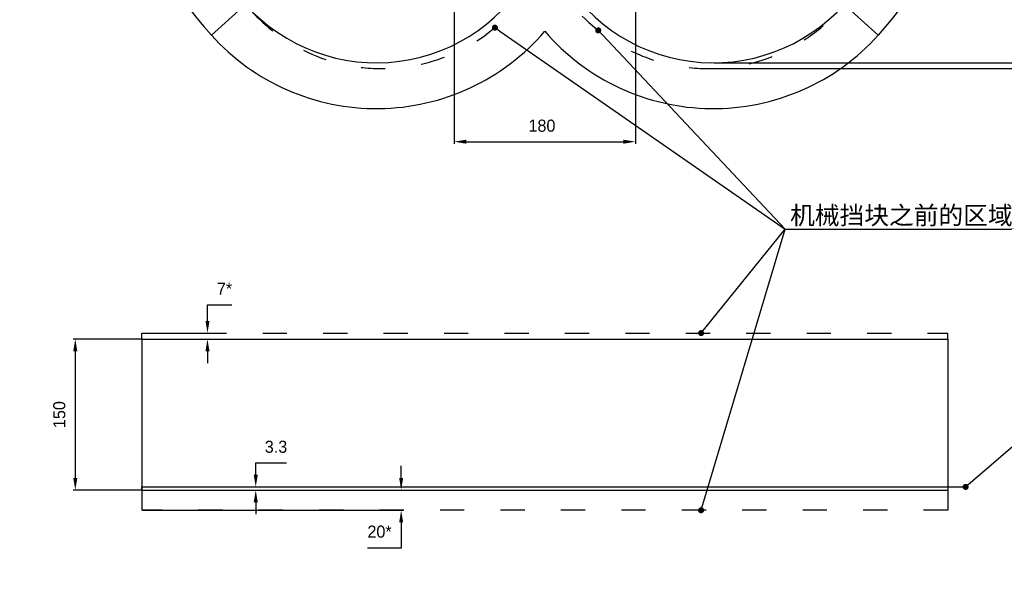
# Model space of a CAD drawing. Header units: millimetres. Extents: x 4086 to 8318, y 123 to 1549.
# Tile 54 of 56: x 7500 to 7989, y 755 to 1029. Entities that reach past the tile are written whole.
import ezdxf
from ezdxf import colors
from ezdxf.entities.mleader import LeaderData, LeaderLine
from ezdxf.math import Vec2, Vec3

# ---------------------------------------------------------------- set-up
doc = ezdxf.new("R2010")
doc.units = ezdxf.units.MM
doc.linetypes.add('ACAD_ISO03W100', pattern=[30, 12, -18])
doc.styles.get("Standard").update_dxf_attribs({"font": 'SourceHanSansCN-Normal.ttf'})
doc.dimstyles.get("Standard").update_dxf_attribs({"dimscale": 6, "dimtxt": 5, "dimasz": 3, "dimexe": 0.18, "dimexo": 0.0625, "dimgap": 0.8, "dimtad": 1, "dimtoh": 1, "dimdec": 1, "dimlfac": 2, "dimzin": 0, "dimdsep": 46, "dimtxsty": 'Standard', "dimcen": 0.09, "dimclrd": 256, "dimclre": 256, "dimclrt": 256, "dimadec": 0, "dimazin": 2, "dimtfac": 1, "dimtdec": 1, "dimtofl": 0, "dimtmove": 0, "dimatfit": 3, "dimfxl": 1, "dimtolj": 1, "dimtzin": 0, "dimarcsym": 0})

# ---------------------------------------------------------------- blocks, each defined once
blk = doc.blocks.new('*D603')
at = {"lineweight": -2}
for p, q in [((7715.78, 1055.17), (7715.78, 967.53)), ((7805.78, 1055.17), (7805.78, 967.53)), ((7721.78, 968.61), (7799.78, 968.61))]:
    blk.add_line(p, q, dxfattribs=at)
for points in [[(7721.78, 969.61), (7721.78, 967.61), (7715.78, 968.61)], [(7799.78, 967.61), (7799.78, 969.61), (7805.78, 968.61)]]:
    blk.add_solid(points)
at = {"layer": 'Defpoints', "color": 0}
for p in [(7715.78, 1055.55), (7805.78, 1055.55), (7805.78, 968.61)]:
    blk.add_point(p, dxfattribs=at)
at = {"insert": (7759.34, 976.52), "char_height": 30, "attachment_point": 5}
blk.add_mtext('\\A1;\\A1;{\\H0.2x;180}', dxfattribs=at)
blk = doc.blocks.new('*D612')
at = {"lineweight": -2}
for p, q in [((7761.15, 1170.55), (7994.72, 1170.55)), ((7993.64, 1013.77), (7993.64, 1164.55)), ((7844.76, 1007.77), (7994.72, 1007.77))]:
    blk.add_line(p, q, dxfattribs=at)
for points in [[(7994.64, 1164.55), (7992.64, 1164.55), (7993.64, 1170.55)], [(7992.64, 1013.77), (7994.64, 1013.77), (7993.64, 1007.77)]]:
    blk.add_solid(points)
at = {"layer": 'Defpoints', "color": 0}
for p in [(7760.78, 1170.55), (7993.64, 1170.55), (7844.39, 1007.77)]:
    blk.add_point(p, dxfattribs=at)
at = {"insert": (7985.73, 1089.16), "char_height": 30, "attachment_point": 5, "rotation": 90}
blk.add_mtext('\\A1;\\A1;{\\H0.2x;325.6}', dxfattribs=at)
blk = doc.blocks.new('*D613')
at = {"lineweight": -2}
for p, q in [((7761.15, 1170.55), (8012.48, 1170.55)), ((8011.4, 1010.9), (8011.4, 1164.55)), ((7842.08, 1004.9), (8012.48, 1004.9))]:
    blk.add_line(p, q, dxfattribs=at)
for points in [[(8012.4, 1164.55), (8010.4, 1164.55), (8011.4, 1170.55)], [(8010.4, 1010.9), (8012.4, 1010.9), (8011.4, 1004.9)]]:
    blk.add_solid(points)
at = {"layer": 'Defpoints', "color": 0}
for p in [(7760.78, 1170.55), (8011.4, 1170.55), (7841.71, 1004.9)]:
    blk.add_point(p, dxfattribs=at)
at = {"insert": (8003.49, 1087.72), "char_height": 30, "attachment_point": 5, "rotation": 90}
blk.add_mtext('\\A1;\\A1;{\\H0.2x;331.3}', dxfattribs=at)
blk = doc.blocks.new('*D617')
at = {"lineweight": -2}
for p, q in [((7560.4, 870.55), (7526.64, 870.55)), ((7527.72, 864.55), (7527.72, 801.55)), ((7560.4, 795.55), (7526.64, 795.55))]:
    blk.add_line(p, q, dxfattribs=at)
for points in [[(7528.72, 864.55), (7526.72, 864.55), (7527.72, 870.55)], [(7526.72, 801.55), (7528.72, 801.55), (7527.72, 795.55)]]:
    blk.add_solid(points)
at = {"layer": 'Defpoints', "color": 0}
for p in [(7560.78, 870.55), (7527.72, 795.55), (7560.78, 795.55)]:
    blk.add_point(p, dxfattribs=at)
at = {"insert": (7519.81, 833.05), "char_height": 30, "attachment_point": 5, "rotation": 90}
blk.add_mtext('\\A1;\\A1;{\\H0.2x;150}', dxfattribs=at)
blk = doc.blocks.new('*D618')
at = {"lineweight": -2}
for p, q in [((7593.34, 879.55), (7593.34, 887.54)), ((7593.34, 887.54), (7605.45, 887.54)), ((7561.15, 873.55), (7594.42, 873.55)), ((7561.15, 870.55), (7594.42, 870.55)), ((7593.34, 864.55), (7593.34, 858.55))]:
    blk.add_line(p, q, dxfattribs=at)
for points in [[(7592.34, 879.55), (7594.34, 879.55), (7593.34, 873.55)], [(7594.34, 864.55), (7592.34, 864.55), (7593.34, 870.55)]]:
    blk.add_solid(points)
at = {"layer": 'Defpoints', "color": 0}
for p in [(7560.78, 873.55), (7560.78, 870.55), (7595.14, 873.55)]:
    blk.add_point(p, dxfattribs=at)
at = {"insert": (7601.79, 895.59), "char_height": 30, "attachment_point": 5}
blk.add_mtext('\\A1;\\A1;{\\H0.2x;7*}', dxfattribs=at)
blk = doc.blocks.new('*D619')
at = {"lineweight": -2}
for p, q in [((7617.3, 809.15), (7632.6, 809.15)), ((7617.3, 803.15), (7617.3, 809.15)), ((7561.15, 797.15), (7618.38, 797.15)), ((7561.15, 795.55), (7618.38, 795.55)), ((7617.3, 789.55), (7617.3, 783.55))]:
    blk.add_line(p, q, dxfattribs=at)
for points in [[(7616.3, 803.15), (7618.3, 803.15), (7617.3, 797.15)], [(7618.3, 789.55), (7616.3, 789.55), (7617.3, 795.55)]]:
    blk.add_solid(points)
at = {"layer": 'Defpoints', "color": 0}
for p in [(7560.78, 797.15), (7617.3, 797.15), (7560.78, 795.55)]:
    blk.add_point(p, dxfattribs=at)
at = {"insert": (7627.35, 817.06), "char_height": 30, "attachment_point": 5}
blk.add_mtext('\\A1;\\A1;{\\H0.2x;3.3}', dxfattribs=at)
blk = doc.blocks.new('_Dot')
at = {"color": 0, "linetype": 'ByBlock', "lineweight": -2}
blk.add_line((-0.5, 0), (-1, 0), dxfattribs=at)
at = {"color": 0, "linetype": 'ByBlock', "const_width": 0.5}
blk.add_lwpolyline([(-0.25, 0, 1), (0.25, 0, 1)], format="xyb", close=True, dxfattribs=at)
blk = doc.blocks.new('*D1027')
at = {"lineweight": -2}
for p, q in [((7689.47, 801.55), (7689.47, 807.55)), ((7561.15, 795.55), (7690.55, 795.55)), ((7561.15, 785.55), (7690.55, 785.55)), ((7689.47, 779.55), (7689.47, 766.81)), ((7689.47, 766.81), (7672.8, 766.81))]:
    blk.add_line(p, q, dxfattribs=at)
for points in [[(7688.47, 801.55), (7690.47, 801.55), (7689.47, 795.55)], [(7690.47, 779.55), (7688.47, 779.55), (7689.47, 785.55)]]:
    blk.add_solid(points)
at = {"layer": 'Defpoints', "color": 0}
for p in [(7560.78, 795.55), (7692.83, 795.55), (7560.78, 785.55)]:
    blk.add_point(p, dxfattribs=at)
at = {"insert": (7678.73, 774.91), "char_height": 30, "attachment_point": 5}
blk.add_mtext('\\A1;\\A1;{\\H0.2x;20*}', dxfattribs=at)

msp = doc.modelspace()

# ---------------------------------------------------------------- linework, layer by layer
for p, q in [((7612.1497, 1036.7218), (7595.2614, 1021.5155)), ((7909.4077, 1036.7218), (7926.2988, 1021.5129)), ((7560.7787, 870.5479), (7560.7787, 873.5479)), ((7560.7787, 870.5479), (7960.7787, 870.5479)), ((7560.7787, 870.5479), (7560.7787, 795.5479)), ((7960.7787, 870.5479), (7960.7787, 873.5479)), ((7960.7787, 870.5479), (7960.7787, 795.5479)), ((7560.7787, 795.5479), (7560.7787, 797.1479)), ((7560.7787, 797.1479), (7960.7787, 797.1479)), ((7960.7787, 797.1479), (7969.6244, 797.1479)), ((7560.7787, 795.5479), (7960.7787, 795.5479)), ((7560.7787, 795.5479), (7560.7787, 785.5479)), ((7960.7787, 795.5479), (7960.7787, 785.5479))]:
    msp.add_line(p, q)
at = {"linetype": 'ACAD_ISO03W100'}
for p, q in [((7560.7787, 873.5479), (7960.7787, 873.5479)), ((7960.7787, 785.5479), (7560.7787, 785.5479))]:
    msp.add_line(p, q, dxfattribs=at)
for centre, radius, start, end in [((7760.7813, 1170.5453), 222.7256, 318.002632, 221.999062), ((7677.1731, 1095.269), 87.4975, 222, 332.994842), ((7844.3872, 1095.2665), 87.4938, 207.004559, 318), ((7677.1731, 1095.269), 110.223, 222, 319.328369), ((7844.3872, 1095.2665), 110.223, 220.669893, 318)]:
    msp.add_arc(centre, radius, start, end)
for centre, radius, start, end in [((7679.8511, 1092.397), 87.4974, 224, 335.086527), ((7841.7089, 1092.3945), 87.4937, 204.912749, 316)]:
    msp.add_arc(centre, radius, start, end, dxfattribs=at)

# ---------------------------------------------------------------- dimensions: what is measured, and where the dimension line sits
for base, p1, p2, text, override, picture, middle in [((7993.6424, 1170.5479), (7844.3872, 1007.7728), (7760.7787, 1170.5479), '\\A1;{\\H0.2x;<>}', {"dimasz": 1, "dimtxsty": 'Standard'}, '*D612', (7993.6424, 1089.1603)), ((8011.4045, 1170.5479), (7841.7089, 1004.9007), (7760.7787, 1170.5479), '\\A1;{\\H0.2x;<>}', {"dimasz": 1, "dimtxsty": 'Standard'}, '*D613', (8011.4045, 1087.7243)), ((7593.3408, 873.5479), (7560.7787, 870.5479), (7560.7787, 873.5479), '\\A1;{\\H0.2x;7*}', {"dimasz": 1, "dimtxsty": 'Standard'}, '*D618', (7601.7932, 887.5398)), ((7527.7224, 795.5479), (7560.7787, 870.5479), (7560.7787, 795.5479), '\\A1;{\\H0.2x;150}', {"dimasz": 1, "dimtxsty": 'Standard'}, '*D617', (7527.7224, 833.0479)), ((7689.4714, 795.5479), (7560.7787, 785.5479), (7560.7787, 795.5479), '\\A1;{\\H0.2x;<>*}', {"dimasz": 1, "dimdec": 0, "dimtxsty": 'Standard'}, '*D1027', (7678.7334, 766.8068))]:
    dim = msp.add_linear_dim(base=base, p1=p1, p2=p2, angle=90, text=text, dimstyle='Standard', override=override)
    dim.commit()
    dim.dimension.update_dxf_attribs({"geometry": picture, "text_midpoint": middle, "dimtype": 160})
dim = msp.add_linear_dim(base=(7805.7787, 968.613), p1=(7715.7787, 1055.5479), p2=(7805.7787, 1055.5479), text='\\A1;{\\H0.2x;180}', dimstyle='Standard', override={"dimasz": 1, "dimtxsty": 'Standard'})
dim.commit()
dim.dimension.update_dxf_attribs({"geometry": '*D603', "text_midpoint": (7759.3401, 968.613), "dimtype": 160})
dim = msp.add_linear_dim(base=(7617.2974, 797.1479), p1=(7560.7787, 795.5479), p2=(7560.7787, 797.1479), angle=90, text='\\A1;{\\H0.2x;3.3}', dimstyle='Standard', override={"dimasz": 1, "dimtxsty": 'Standard'})
dim.commit()
dim.dimension.update_dxf_attribs({"geometry": '*D619', "text_midpoint": (7627.3489, 817.06)})

# ---------------------------------------------------------------- leaders
ml = msp.add_multileader_mtext('Standard')
ml.set_content('机械挡块之前的区域')
ml.set_leader_properties()
ml.set_arrow_properties(name='DOT')
ml.build(insert=Vec2(0, 0))
ml.multileader.update_dxf_attribs({"text_left_attachment_type": 6, "text_right_attachment_type": 6, "dogleg_length": 0.36, "arrow_head_size": 3})
ctx = ml.context
ctx.base_point, ctx.char_height, ctx.arrow_head_size, ctx.plane_origin = Vec3(7880.5023, 925.2252), 9, 3, Vec3(7838.3268, 873.5479)
ctx.left_attachment, ctx.right_attachment = 6, 6
notes = []
notes.append((ctx, [(3, (1, 1, 0), (7880.1423, 925.2252), (1, 0), 0.36, [(0, [(7838.3268, 873.5479)], 0, []), (1, [(7838.3268, 785.5479)], 0, []), (2, [(7787.2843, 1023.8882)], 0, []), (3, [(7735.9813, 1025.2762)], 0, [])])]))
ctx.mtext.insert, ctx.mtext.flow_direction = Vec3(7882.5023, 936.5247), 5
ml = msp.add_multileader_mtext('Standard')
ml.set_content('底部安装面')
ml.set_leader_properties()
ml.set_arrow_properties(name='DOT')
ml.build(insert=Vec2(0, 0))
ml.multileader.update_dxf_attribs({"text_left_attachment_type": 6, "text_right_attachment_type": 6, "dogleg_length": 0.36, "arrow_head_size": 3})
ctx = ml.context
ctx.base_point, ctx.char_height, ctx.arrow_head_size, ctx.plane_origin = Vec3(8006.6089, 828.7489), 9, 3, Vec3(7969.6244, 797.1479)
ctx.left_attachment, ctx.right_attachment = 6, 6
notes.append((ctx, [(0, (1, 1, 0), (8006.2489, 828.7489), (1, 0), 0.36, [(0, [(7969.6244, 797.1479)], 0, [])])]))
ctx.mtext.insert, ctx.mtext.flow_direction = Vec3(8008.6089, 840.0604), 5
for ctx, leaders in notes:
    for number, flags, end, landing, length, lines in leaders:
        leader = LeaderData()
        leader.index, (leader.has_last_leader_line, leader.has_dogleg_vector, leader.attachment_direction) = number, flags
        leader.last_leader_point, leader.dogleg_vector, leader.dogleg_length = Vec3(end), Vec3(landing), length
        for number, points, colour, breaks in lines:
            line = LeaderLine()
            line.index, line.vertices, line.color, line.breaks = number, Vec3.list(points), colors.encode_raw_color(colour), breaks
            leader.lines.append(line)
        ctx.leaders.append(leader)

doc.saveas('drawing.dxf')
